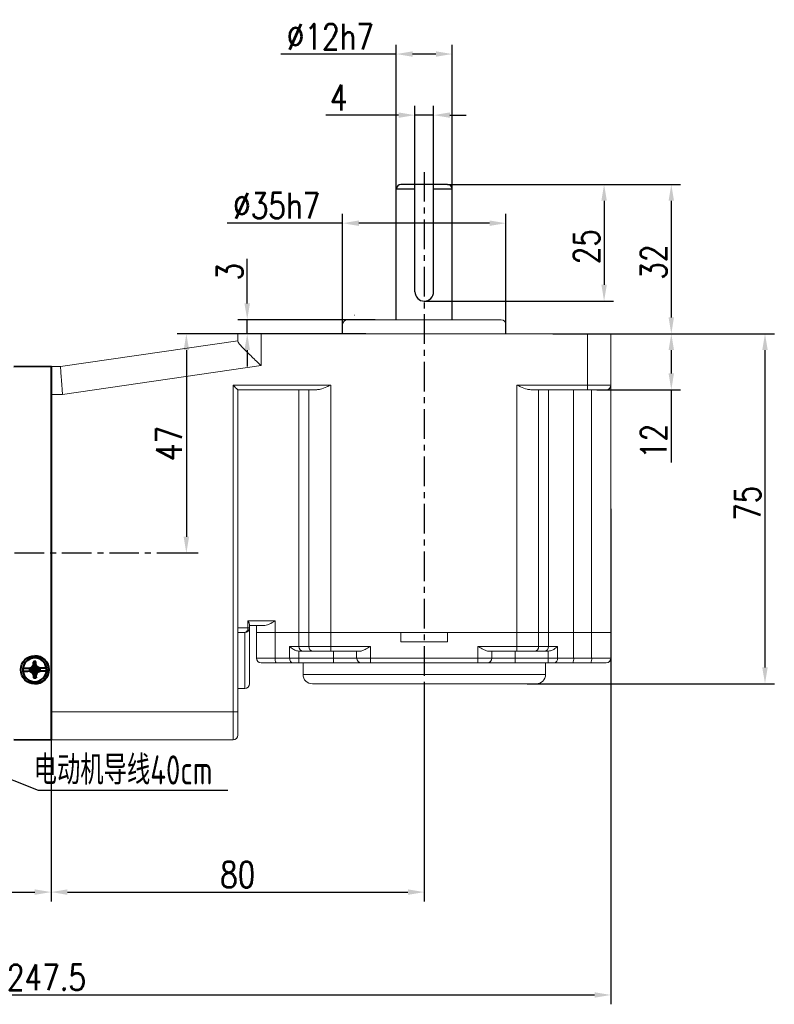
# Model space of a CAD drawing. Header units: inches. Extents: x -753 to 5070, y -3075 to 1581.
# Tile 156 of 178: x 3736 to 3898, y 1027 to 1238. Entities that reach past the tile are written whole.
import ezdxf

# ---------------------------------------------------------------- set-up
doc = ezdxf.new("R2010")
doc.units = ezdxf.units.IN
doc.header["$LTSCALE"] = 10
doc.header["$MEASUREMENT"] = 0
doc.linetypes.add('CENTER', pattern=[10.16, 6.35, -1.27, 1.27, -1.27])
for name, color, linetype in [('1轮廓实线层', 7, 'Continuous'), ('3中心线层', 1, 'CENTER'), ('6文字层', 3, 'Continuous'), ('7标注层', 4, 'Continuous')]:
    doc.layers.add(name, color=color, linetype=linetype)
doc.layers.add('图层2', color=4, linetype='Continuous', lineweight=40)
doc.styles.add('PC_TEXTSTYLE', font='isocp.shx', dxfattribs={"width": 0.8, "bigfont": 'HZFS.SHX'})
doc.styles.add('TH_GBDIM', font='romans.shx', dxfattribs={"width": 0.8, "bigfont": 'gbcbig.shx'})
doc.dimstyles.new('TH_GBDIM', dxfattribs={"dimtxt": 3.5, "dimasz": 2.5, "dimexe": 2, "dimexo": 0, "dimgap": 1, "dimtad": 1, "dimdec": 4, "dimdsep": 46, "dimtxsty": 'TH_GBDIM', "dimcen": 0.09, "dimclrd": 4, "dimclre": 4, "dimclrt": 3, "dimadec": 0, "dimazin": 0, "dimtfac": 1, "dimtdec": 4, "dimtmove": 0, "dimatfit": 3, "dimfxl": 1, "dimtzin": 0, "dimarcsym": 0})

# ---------------------------------------------------------------- blocks, each defined once
blk = doc.blocks.new('*D101')
at = {"layer": '7标注层', "color": 4, "lineweight": -2, "transparency": 16777216}
for p, q in [((3822.46, 1095.73), (3822.46, 1049.1)), ((3742.46, 1083.73), (3742.46, 1049.1)), ((3745.96, 1051.1), (3818.96, 1051.1))]:
    blk.add_line(p, q, dxfattribs=at)
at = {"layer": '7标注层', "color": 4, "transparency": 16777216}
for points in [[(3745.96, 1051.68), (3745.96, 1050.51), (3742.46, 1051.1)], [(3818.96, 1051.68), (3818.96, 1050.51), (3822.46, 1051.1)]]:
    blk.add_solid(points, dxfattribs=at)
at = {"layer": 'Defpoints', "color": 0, "transparency": 16777216}
for p in [(3822.46, 1095.73), (3742.46, 1083.73), (3822.46, 1051.1)]:
    blk.add_point(p, dxfattribs=at)
at = {"layer": '7标注层', "color": 3, "transparency": 16777216, "insert": (3782.46, 1054.85), "char_height": 5.5, "attachment_point": 5, "style": 'TH_GBDIM'}
blk.add_mtext('80', dxfattribs=at)
blk = doc.blocks.new('*D102')
at = {"layer": '7标注层', "color": 4, "lineweight": -2, "transparency": 16777216}
for p, q in [((3782.46, 1170.73), (3769.45, 1170.73)), ((3771.45, 1167.23), (3771.45, 1127.23)), ((3773.99, 1123.73), (3769.45, 1123.73))]:
    blk.add_line(p, q, dxfattribs=at)
at = {"layer": '7标注层', "color": 4, "transparency": 16777216}
for points in [[(3770.87, 1167.23), (3772.04, 1167.23), (3771.45, 1170.73)], [(3770.87, 1127.23), (3772.04, 1127.23), (3771.45, 1123.73)]]:
    blk.add_solid(points, dxfattribs=at)
at = {"layer": 'Defpoints', "color": 0, "transparency": 16777216}
for p in [(3782.46, 1170.73), (3771.45, 1123.73), (3773.99, 1123.73)]:
    blk.add_point(p, dxfattribs=at)
at = {"layer": '7标注层', "color": 3, "transparency": 16777216, "insert": (3767.7, 1147.23), "char_height": 5.5, "attachment_point": 5, "rotation": 90, "style": 'TH_GBDIM'}
blk.add_mtext('{47}{}{}', dxfattribs=at)
blk = doc.blocks.new('*D103')
at = {"layer": '7标注层', "color": 4, "lineweight": -2, "transparency": 16777216}
for p, q in [((3862.46, 1170.73), (3877.42, 1170.73)), ((3875.42, 1167.23), (3875.42, 1162.23)), ((3859.46, 1158.73), (3877.42, 1158.73)), ((3875.42, 1158.73), (3875.42, 1143.12))]:
    blk.add_line(p, q, dxfattribs=at)
at = {"layer": '7标注层', "color": 4, "transparency": 16777216}
for points in [[(3874.84, 1167.23), (3876, 1167.23), (3875.42, 1170.73)], [(3874.84, 1162.23), (3876, 1162.23), (3875.42, 1158.73)]]:
    blk.add_solid(points, dxfattribs=at)
at = {"layer": 'Defpoints', "color": 0, "transparency": 16777216}
for p in [(3862.46, 1170.73), (3859.46, 1158.73), (3875.42, 1158.73)]:
    blk.add_point(p, dxfattribs=at)
at = {"layer": '7标注层', "color": 3, "transparency": 16777216, "insert": (3871.67, 1147.68), "char_height": 5.5, "attachment_point": 5, "rotation": 90, "style": 'TH_GBDIM'}
blk.add_mtext('{12}{}{}', dxfattribs=at)
blk = doc.blocks.new('*D104')
at = {"layer": '7标注层', "color": 4, "lineweight": -2, "transparency": 16777216}
for p, q in [((3862.46, 1170.73), (3897.51, 1170.73)), ((3895.51, 1099.23), (3895.51, 1167.23)), ((3844.51, 1095.73), (3897.51, 1095.73))]:
    blk.add_line(p, q, dxfattribs=at)
at = {"layer": '7标注层', "color": 4, "transparency": 16777216}
for points in [[(3894.92, 1167.23), (3896.09, 1167.23), (3895.51, 1170.73)], [(3894.92, 1099.23), (3896.09, 1099.23), (3895.51, 1095.73)]]:
    blk.add_solid(points, dxfattribs=at)
at = {"layer": 'Defpoints', "color": 0, "transparency": 16777216}
for p in [(3862.46, 1170.73), (3895.51, 1170.73), (3844.51, 1095.73)]:
    blk.add_point(p, dxfattribs=at)
at = {"layer": '7标注层', "color": 3, "transparency": 16777216, "insert": (3891.76, 1134.39), "char_height": 5.5, "attachment_point": 5, "rotation": 90, "style": 'TH_GBDIM'}
blk.add_mtext('{75}{}{}', dxfattribs=at)
blk = doc.blocks.new('*D105')
at = {"layer": '7标注层', "color": 4, "lineweight": -2, "transparency": 16777216}
for p, q in [((3784.5, 1177.23), (3784.5, 1186.79)), ((3811.93, 1173.73), (3782.5, 1173.73)), ((3784.5, 1170.73), (3784.5, 1173.73)), ((3809.96, 1170.73), (3782.5, 1170.73)), ((3784.5, 1167.23), (3784.5, 1163.73))]:
    blk.add_line(p, q, dxfattribs=at)
at = {"layer": '7标注层', "color": 4, "transparency": 16777216}
for points in [[(3783.91, 1177.23), (3785.08, 1177.23), (3784.5, 1173.73)], [(3783.91, 1167.23), (3785.08, 1167.23), (3784.5, 1170.73)]]:
    blk.add_solid(points, dxfattribs=at)
at = {"layer": 'Defpoints', "color": 0, "transparency": 16777216}
for p in [(3784.5, 1173.73), (3811.93, 1173.73), (3809.96, 1170.73)]:
    blk.add_point(p, dxfattribs=at)
at = {"layer": '7标注层', "color": 3, "transparency": 16777216, "insert": (3780.75, 1184), "char_height": 5.5, "attachment_point": 5, "rotation": 90, "style": 'TH_GBDIM'}
blk.add_mtext('{3}{}{}', dxfattribs=at)
blk = doc.blocks.new('*D106')
at = {"layer": '7标注层', "color": 4, "lineweight": -2, "transparency": 16777216}
for p, q in [((3827.46, 1202.73), (3863.01, 1202.73)), ((3861.01, 1199.23), (3861.01, 1181.23)), ((3822.46, 1177.73), (3863.01, 1177.73))]:
    blk.add_line(p, q, dxfattribs=at)
at = {"layer": '7标注层', "color": 4, "transparency": 16777216}
for points in [[(3860.43, 1199.23), (3861.6, 1199.23), (3861.01, 1202.73)], [(3860.43, 1181.23), (3861.6, 1181.23), (3861.01, 1177.73)]]:
    blk.add_solid(points, dxfattribs=at)
at = {"layer": 'Defpoints', "color": 0, "transparency": 16777216}
for p in [(3827.46, 1202.73), (3822.46, 1177.73), (3861.01, 1177.73)]:
    blk.add_point(p, dxfattribs=at)
at = {"layer": '7标注层', "color": 3, "transparency": 16777216, "insert": (3857.26, 1189.39), "char_height": 5.5, "attachment_point": 5, "rotation": 90, "style": 'TH_GBDIM'}
blk.add_mtext('{25}{}{}', dxfattribs=at)
blk = doc.blocks.new('*D107')
at = {"layer": '7标注层', "color": 4, "lineweight": -2, "transparency": 16777216}
for p, q in [((3832.15, 1202.73), (3877.42, 1202.73)), ((3875.42, 1199.23), (3875.42, 1174.23)), ((3850, 1170.73), (3877.42, 1170.73))]:
    blk.add_line(p, q, dxfattribs=at)
at = {"layer": '7标注层', "color": 4, "transparency": 16777216}
for points in [[(3874.84, 1199.23), (3876, 1199.23), (3875.42, 1202.73)], [(3874.84, 1174.23), (3876, 1174.23), (3875.42, 1170.73)]]:
    blk.add_solid(points, dxfattribs=at)
at = {"layer": 'Defpoints', "color": 0, "transparency": 16777216}
for p in [(3832.15, 1202.73), (3850, 1170.73), (3875.42, 1170.73)]:
    blk.add_point(p, dxfattribs=at)
at = {"layer": '7标注层', "color": 3, "transparency": 16777216, "insert": (3871.67, 1186.09), "char_height": 5.5, "attachment_point": 5, "rotation": 90, "style": 'TH_GBDIM'}
blk.add_mtext('{32}{}{}', dxfattribs=at)
blk = doc.blocks.new('*D108')
at = {"layer": '7标注层', "color": 4, "lineweight": -2, "transparency": 16777216}
for p, q in [((3820.46, 1199.73), (3820.46, 1219.57)), ((3824.46, 1199.73), (3824.46, 1219.57)), ((3816.96, 1217.57), (3801.33, 1217.57)), ((3824.46, 1217.57), (3820.46, 1217.57)), ((3827.96, 1217.57), (3831.46, 1217.57))]:
    blk.add_line(p, q, dxfattribs=at)
at = {"layer": '7标注层', "color": 4, "transparency": 16777216}
for points in [[(3816.96, 1218.15), (3816.96, 1216.99), (3820.46, 1217.57)], [(3827.96, 1218.15), (3827.96, 1216.99), (3824.46, 1217.57)]]:
    blk.add_solid(points, dxfattribs=at)
at = {"layer": 'Defpoints', "color": 0, "transparency": 16777216}
for p in [(3824.46, 1217.57), (3820.46, 1199.73), (3824.46, 1199.73)]:
    blk.add_point(p, dxfattribs=at)
at = {"layer": '7标注层', "color": 3, "transparency": 16777216, "insert": (3804.11, 1221.32), "char_height": 5.5, "attachment_point": 5, "style": 'TH_GBDIM'}
blk.add_mtext('{4}{}{}', dxfattribs=at)
blk = doc.blocks.new('*D114')
at = {"layer": '7标注层', "color": 4, "lineweight": -2, "transparency": 16777216}
for p, q in [((3862.46, 1133.23), (3862.46, 1027.05)), ((3614.96, 1123.73), (3614.96, 1027.05)), ((3618.46, 1029.05), (3858.96, 1029.05))]:
    blk.add_line(p, q, dxfattribs=at)
at = {"layer": '7标注层', "color": 4, "transparency": 16777216}
for points in [[(3618.46, 1029.64), (3618.46, 1028.47), (3614.96, 1029.05)], [(3858.96, 1029.64), (3858.96, 1028.47), (3862.46, 1029.05)]]:
    blk.add_solid(points, dxfattribs=at)
at = {"layer": 'Defpoints', "color": 0, "transparency": 16777216}
for p in [(3862.46, 1133.23), (3614.96, 1123.73), (3862.46, 1029.05)]:
    blk.add_point(p, dxfattribs=at)
at = {"layer": '7标注层', "color": 3, "transparency": 16777216, "insert": (3741.46, 1032.8), "char_height": 5.5, "attachment_point": 5, "style": 'TH_GBDIM'}
blk.add_mtext('247.5', dxfattribs=at)
blk = doc.blocks.new('*D204')
at = {"layer": '7标注层', "color": 4, "lineweight": -2, "transparency": 16777216}
for p, q in [((3804.96, 1170.73), (3804.96, 1196.42)), ((3839.96, 1170.73), (3839.96, 1196.42)), ((3804.96, 1194.42), (3780.19, 1194.42)), ((3836.46, 1194.42), (3808.46, 1194.42))]:
    blk.add_line(p, q, dxfattribs=at)
at = {"layer": '7标注层', "color": 4, "transparency": 16777216}
for points in [[(3808.46, 1195), (3808.46, 1193.83), (3804.96, 1194.42)], [(3836.46, 1195), (3836.46, 1193.83), (3839.96, 1194.42)]]:
    blk.add_solid(points, dxfattribs=at)
at = {"layer": 'Defpoints', "color": 0, "transparency": 16777216}
for p in [(3839.96, 1194.42), (3804.96, 1170.73), (3839.96, 1170.73)]:
    blk.add_point(p, dxfattribs=at)
at = {"layer": '7标注层', "color": 3, "transparency": 16777216, "insert": (3790.82, 1198.17), "char_height": 5.5, "attachment_point": 5, "style": 'TH_GBDIM'}
blk.add_mtext('\\A1;%%c35h7', dxfattribs=at)
blk = doc.blocks.new('*D205')
at = {"layer": '7标注层', "color": 4, "lineweight": -2, "transparency": 16777216}
for p, q in [((3816.46, 1200.57), (3816.46, 1232.66)), ((3828.46, 1199.99), (3828.46, 1232.66)), ((3816.46, 1230.66), (3791.69, 1230.66)), ((3824.96, 1230.66), (3819.96, 1230.66))]:
    blk.add_line(p, q, dxfattribs=at)
at = {"layer": '7标注层', "color": 4, "transparency": 16777216}
for points in [[(3819.96, 1231.24), (3819.96, 1230.08), (3816.46, 1230.66)], [(3824.96, 1231.24), (3824.96, 1230.08), (3828.46, 1230.66)]]:
    blk.add_solid(points, dxfattribs=at)
at = {"layer": 'Defpoints', "color": 0, "transparency": 16777216}
for p in [(3828.46, 1230.66), (3816.46, 1200.57), (3828.46, 1199.99)]:
    blk.add_point(p, dxfattribs=at)
at = {"layer": '7标注层', "color": 3, "transparency": 16777216, "insert": (3802.32, 1234.41), "char_height": 5.5, "attachment_point": 5, "style": 'TH_GBDIM'}
blk.add_mtext('\\A1;%%c12h7', dxfattribs=at)
blk = doc.blocks.new('*D229')
at = {"layer": '7标注层', "color": 4, "lineweight": -2, "transparency": 16777216}
for p, q in [((3742.46, 1163.73), (3742.46, 1049.1)), ((3614.96, 1142.16), (3614.96, 1049.1)), ((3618.46, 1051.1), (3738.96, 1051.1))]:
    blk.add_line(p, q, dxfattribs=at)
at = {"layer": '7标注层', "color": 4, "transparency": 16777216}
for points in [[(3618.46, 1051.68), (3618.46, 1050.51), (3614.96, 1051.1)], [(3738.96, 1051.68), (3738.96, 1050.51), (3742.46, 1051.1)]]:
    blk.add_solid(points, dxfattribs=at)
at = {"layer": 'Defpoints', "color": 0, "transparency": 16777216}
for p in [(3742.46, 1163.73), (3614.96, 1142.16), (3742.46, 1051.1)]:
    blk.add_point(p, dxfattribs=at)
at = {"layer": '7标注层', "color": 3, "transparency": 16777216, "insert": (3678.71, 1054.85), "char_height": 5.5, "attachment_point": 5, "style": 'TH_GBDIM'}
blk.add_mtext('127.5', dxfattribs=at)

msp = doc.modelspace()

# ---------------------------------------------------------------- linework, layer by layer
at = {"color": 4}
msp.add_line((3739.683, 1072.953), (3780.335, 1072.953), dxfattribs=at)
at = {"layer": '1轮廓实线层'}
for p, q in [((3827.462, 1202.731), (3817.462, 1202.731)), ((3820.462, 1179.731), (3820.462, 1202.731)), ((3824.462, 1179.731), (3824.462, 1202.731)), ((3816.462, 1173.731), (3816.462, 1201.731)), ((3820.462, 1201.731), (3816.462, 1201.731)), ((3828.462, 1201.731), (3824.462, 1201.731)), ((3828.462, 1173.731), (3828.462, 1201.731))]:
    msp.add_line(p, q, dxfattribs=at)
at = {"layer": '1轮廓实线层', "color": 7, "linetype": 'Continuous', "lineweight": 15}
for p, q in [((3805.962, 1173.731), (3838.962, 1173.731)), ((3804.962, 1172.731), (3804.962, 1170.731)), ((3839.962, 1170.731), (3839.962, 1172.731)), ((3744.462, 1163.731), (3782.462, 1169.231)), ((3782.462, 1169.146), (3782.462, 1170.731)), ((3782.462, 1170.731), (3787.462, 1170.731)), ((3787.462, 1170.731), (3787.462, 1163.892)), ((3787.462, 1170.731), (3857.462, 1170.731)), ((3857.462, 1159.731), (3857.462, 1170.731)), ((3857.462, 1170.731), (3862.462, 1170.731)), ((3862.462, 1170.731), (3862.462, 1159.731)), ((3742.462, 1163.731), (3744.462, 1163.731)), ((3787.462, 1163.892), (3744.894, 1157.731)), ((3781.462, 1159.731), (3802.392, 1159.731)), ((3781.462, 1089.731), (3781.462, 1159.731)), ((3799.392, 1158.731), (3782.462, 1158.731)), ((3782.462, 1158.731), (3782.462, 1089.731)), ((3795.586, 1158.731), (3795.586, 1106.731)), ((3797.693, 1106.731), (3797.693, 1158.731)), ((3802.392, 1159.731), (3802.392, 1106.731)), ((3842.283, 1159.731), (3857.462, 1159.731)), ((3842.283, 1106.731), (3842.283, 1159.731)), ((3857.462, 1158.731), (3845.283, 1158.731)), ((3846.981, 1158.731), (3846.981, 1106.731)), ((3849.118, 1158.731), (3849.118, 1106.731)), ((3854.48, 1158.731), (3854.48, 1106.731)), ((3857.462, 1159.731), (3862.462, 1159.731)), ((3857.462, 1159.731), (3857.462, 1158.731)), ((3861.462, 1158.731), (3857.462, 1158.731)), ((3858.33, 1106.731), (3858.33, 1158.731)), ((3862.462, 1159.731), (3862.462, 1106.731)), ((3744.894, 1157.731), (3742.462, 1157.731)), ((3782.462, 1107.731), (3784.64, 1107.731)), ((3784.64, 1107.731), (3784.64, 1109.231)), ((3784.64, 1109.231), (3790.513, 1109.231)), ((3784.962, 1107.731), (3784.64, 1107.731)), ((3784.962, 1108.462), (3784.962, 1107.731)), ((3788.267, 1108.231), (3784.962, 1108.231)), ((3784.962, 1107.731), (3784.962, 1095.731)), ((3786.462, 1106.731), (3786.462, 1108.231)), ((3790.513, 1109.231), (3790.513, 1106.731)), ((3783.962, 1106.731), (3782.462, 1106.731)), ((3783.962, 1094.731), (3783.962, 1106.731)), ((3786.462, 1101.231), (3786.462, 1106.731)), ((3786.462, 1106.731), (3790.513, 1106.731)), ((3790.513, 1106.731), (3790.513, 1101.231)), ((3790.513, 1106.731), (3795.586, 1106.731)), ((3795.586, 1106.731), (3795.586, 1103.731)), ((3795.586, 1106.731), (3797.693, 1106.731)), ((3797.693, 1103.731), (3797.693, 1106.731)), ((3797.693, 1106.731), (3802.392, 1106.731)), ((3802.392, 1106.731), (3802.392, 1103.731)), ((3802.392, 1106.731), (3817.462, 1106.731)), ((3802.392, 1106.731), (3842.283, 1106.731)), ((3817.462, 1104.731), (3817.462, 1106.731)), ((3827.462, 1106.731), (3827.462, 1104.731)), ((3827.462, 1106.731), (3842.283, 1106.731)), ((3842.283, 1103.731), (3842.283, 1106.731)), ((3842.283, 1106.731), (3846.981, 1106.731)), ((3846.981, 1106.731), (3846.981, 1103.731)), ((3846.981, 1106.731), (3849.118, 1106.731)), ((3849.118, 1106.731), (3849.118, 1103.731)), ((3849.118, 1106.731), (3854.48, 1106.731)), ((3854.48, 1106.731), (3854.48, 1101.231)), ((3854.48, 1106.731), (3858.33, 1106.731)), ((3858.33, 1101.231), (3858.33, 1106.731)), ((3858.33, 1106.731), (3862.462, 1106.731)), ((3862.462, 1106.731), (3862.462, 1101.231)), ((3793.595, 1103.731), (3795.586, 1103.731)), ((3793.595, 1101.231), (3793.595, 1103.731)), ((3795.586, 1103.731), (3797.693, 1103.731)), ((3797.693, 1103.731), (3802.392, 1103.731)), ((3802.392, 1103.731), (3810.962, 1103.731)), ((3802.392, 1102.731), (3802.392, 1103.731)), ((3810.962, 1103.731), (3810.962, 1101.231)), ((3817.462, 1104.731), (3827.462, 1104.731)), ((3833.962, 1103.731), (3842.283, 1103.731)), ((3833.962, 1101.231), (3833.962, 1103.731)), ((3842.283, 1103.731), (3846.981, 1103.731)), ((3842.283, 1103.731), (3842.283, 1102.731)), ((3846.981, 1103.731), (3849.118, 1103.731)), ((3849.118, 1103.731), (3851.034, 1103.731)), ((3851.034, 1103.731), (3851.034, 1101.231)), ((3795.586, 1102.731), (3795.532, 1102.732)), ((3795.532, 1102.732), (3795.532, 1101.231)), ((3796.526, 1102.731), (3795.586, 1102.731)), ((3798.633, 1102.731), (3796.526, 1102.731)), ((3802.392, 1102.731), (3798.633, 1102.731)), ((3808.726, 1102.731), (3802.392, 1102.731)), ((3802.962, 1102.731), (3802.962, 1101.231)), ((3807.962, 1101.231), (3807.962, 1102.731)), ((3842.283, 1102.731), (3836.198, 1102.731)), ((3836.962, 1102.731), (3836.962, 1101.231)), ((3841.962, 1102.731), (3841.962, 1101.231)), ((3846.042, 1102.731), (3842.283, 1102.731)), ((3848.178, 1102.731), (3846.042, 1102.731)), ((3849.054, 1102.731), (3848.178, 1102.731)), ((3849.035, 1101.231), (3849.035, 1102.731)), ((3786.462, 1101.231), (3790.513, 1101.231)), ((3790.702, 1100.231), (3787.462, 1100.231)), ((3790.513, 1101.231), (3793.595, 1101.231)), ((3794.241, 1100.231), (3790.702, 1100.231)), ((3793.595, 1101.231), (3795.532, 1101.231)), ((3795.532, 1100.231), (3794.241, 1100.231)), ((3795.532, 1101.231), (3802.962, 1101.231)), ((3795.532, 1101.231), (3795.532, 1100.231)), ((3802.962, 1100.231), (3795.532, 1100.231)), ((3796.462, 1100.231), (3796.462, 1097.731)), ((3802.962, 1101.231), (3807.962, 1101.231)), ((3802.962, 1101.231), (3802.962, 1100.231)), ((3808.962, 1100.231), (3802.962, 1100.231)), ((3807.962, 1101.231), (3810.962, 1101.231)), ((3810.962, 1100.231), (3808.962, 1100.231)), ((3810.962, 1101.231), (3833.962, 1101.231)), ((3810.962, 1101.231), (3810.962, 1100.231)), ((3833.962, 1100.231), (3810.962, 1100.231)), ((3833.962, 1100.231), (3833.962, 1101.231)), ((3833.962, 1101.231), (3836.962, 1101.231)), ((3835.962, 1100.231), (3833.962, 1100.231)), ((3841.962, 1100.231), (3835.962, 1100.231)), ((3836.962, 1101.231), (3841.962, 1101.231)), ((3841.962, 1100.231), (3841.962, 1101.231)), ((3841.962, 1101.231), (3849.035, 1101.231)), ((3849.035, 1100.231), (3841.962, 1100.231)), ((3848.462, 1097.731), (3848.462, 1100.231)), ((3849.035, 1101.231), (3851.034, 1101.231)), ((3849.035, 1100.231), (3849.035, 1101.231)), ((3850.367, 1100.231), (3849.035, 1100.231)), ((3854.307, 1100.231), (3850.367, 1100.231)), ((3851.034, 1101.231), (3854.48, 1101.231)), ((3858.156, 1100.231), (3854.307, 1100.231)), ((3854.48, 1101.231), (3858.33, 1101.231)), ((3861.462, 1100.231), (3858.156, 1100.231)), ((3858.33, 1101.231), (3862.462, 1101.231)), ((3846.462, 1095.731), (3798.462, 1095.731)), ((3783.962, 1094.731), (3782.462, 1094.731)), ((3742.462, 1089.731), (3781.462, 1089.731)), ((3781.462, 1083.731), (3781.462, 1089.731)), ((3781.462, 1089.731), (3782.462, 1089.731)), ((3782.462, 1089.731), (3782.462, 1084.731)), ((3781.462, 1083.731), (3742.462, 1083.731))]:
    msp.add_line(p, q, dxfattribs=at)
at = {"layer": '1轮廓实线层', "color": 115, "linetype": 'Continuous', "lineweight": 15}
for p, q in [((3807.466, 1174.731), (3807.462, 1174.731)), ((3796.462, 1097.731), (3848.462, 1097.731))]:
    msp.add_line(p, q, dxfattribs=at)
at = {"layer": '1轮廓实线层', "color": 7, "linetype": 'Continuous', "lineweight": 15, "flags": 128}
for points in [[(3744.462, 1163.731), (3744.468, 1163.639), (3744.488, 1163.369), (3744.52, 1162.927), (3744.563, 1162.327), (3744.616, 1161.587), (3744.678, 1160.731), (3744.746, 1159.783), (3744.819, 1158.772), (3744.894, 1157.731)], [(3782.462, 1158.731), (3782.443, 1158.75), (3782.386, 1158.807), (3782.293, 1158.899), (3782.169, 1159.023), (3782.017, 1159.175), (3781.845, 1159.348), (3781.657, 1159.535), (3781.462, 1159.731)], [(3793.595, 1101.231), (3793.608, 1101.035), (3793.644, 1100.848), (3793.704, 1100.675), (3793.784, 1100.523), (3793.882, 1100.399), (3793.994, 1100.307), (3794.115, 1100.25), (3794.241, 1100.231)]]:
    msp.add_lwpolyline(points, dxfattribs=at)
at = {"layer": '1轮廓实线层'}
for centre, radius, start, end in [((3817.462, 1201.731), 1, 90, 180), ((3827.462, 1201.731), 1, 0, 90), ((3822.462, 1179.731), 2, 180, 0)]:
    msp.add_arc(centre, radius, start, end, dxfattribs=at)
at = {"layer": '1轮廓实线层', "color": 7, "linetype": 'Continuous', "lineweight": 15}
for centre, radius, start, end in [((3805.962, 1172.731), 1, 90, 180), ((3838.962, 1172.731), 1, 0, 90), ((3861.462, 1159.731), 1, 270, 0), ((3783.763, 1107.595), 0.888, 282.96715, 8.75181), ((3783.962, 1107.731), 1, 270, 0), ((3796.557, 1103.701), 0.971, 178.27456, 268.1638), ((3798.664, 1103.701), 0.971, 178.2746, 268.16376), ((3846.011, 1103.701), 0.971, 271.83621, 1.7254), ((3848.147, 1103.701), 0.971, 271.83631, 1.72552), ((3787.462, 1101.231), 1, 180, 270), ((3791.972, 1100.99), 1.479, 170.62172, 210.8799), ((3808.962, 1101.231), 1, 180, 270), ((3835.962, 1101.231), 1, 270, 0), ((3850.159, 1101.091), 0.886, 283.63506, 9.03328), ((3852.91, 1100.988), 1.589, 331.51786, 8.77971), ((3856.76, 1100.988), 1.589, 331.51849, 8.77908), ((3861.462, 1101.231), 1, 270, 0), ((3798.462, 1097.731), 2, 180, 270), ((3846.462, 1097.731), 2, 270, 0), ((3783.962, 1095.731), 1, 270, 0), ((3781.462, 1084.731), 1, 270, 0)]:
    msp.add_arc(centre, radius, start, end, dxfattribs=at)
for points, knots in [([(3787.462, 1163.892), (3787.458, 1163.895), (3787.128, 1164.213), (3786.458, 1164.858), (3785.467, 1165.816), (3784.589, 1166.679), (3783.849, 1167.424), (3783.19, 1168.115), (3782.603, 1168.781), (3782.509, 1169.024), (3782.462, 1169.146)], [0, 0, 0, 0, 0.0016274, 0.1435129, 0.2910808, 0.4426062, 0.5569336, 0.6742378, 0.8367196, 1, 1, 1, 1]), ([(3802.392, 1159.731), (3802.387, 1159.729), (3802.11, 1159.604), (3801.367, 1159.277), (3800.339, 1158.841), (3799.652, 1158.761), (3799.392, 1158.731)], [0, 0, 0, 0, 0.0041816, 0.2699415, 0.7228421, 1, 1, 1, 1]), ([(3845.283, 1158.731), (3845.022, 1158.761), (3844.336, 1158.841), (3843.308, 1159.277), (3842.565, 1159.604), (3842.287, 1159.729), (3842.283, 1159.731)], [0, 0, 0, 0, 0.2771575, 0.7300585, 0.9958189, 1, 1, 1, 1]), ([(3784.962, 1108.462), (3784.945, 1108.567), (3784.907, 1108.797), (3784.744, 1109.079), (3784.641, 1109.229), (3784.64, 1109.231)], [0, 0, 0, 0, 0.4522733, 0.9943778, 1, 1, 1, 1]), ([(3790.513, 1109.231), (3790.51, 1109.229), (3790.281, 1109.092), (3789.72, 1108.755), (3788.963, 1108.328), (3788.453, 1108.257), (3788.267, 1108.231)], [0, 0, 0, 0, 0.0039338, 0.2968827, 0.7420332, 1, 1, 1, 1]), ([(3795.532, 1102.732), (3795.363, 1102.755), (3794.93, 1102.814), (3794.251, 1103.182), (3793.817, 1103.53), (3793.597, 1103.729), (3793.595, 1103.731)], [0, 0, 0, 0, 0.2155191, 0.5542573, 0.9961242, 1, 1, 1, 1]), ([(3810.962, 1103.731), (3810.959, 1103.729), (3810.902, 1103.696), (3810.5, 1103.464), (3809.86, 1103.103), (3809.161, 1102.782), (3808.845, 1102.745), (3808.726, 1102.731)], [0, 0, 0, 0, 0.00400856, 0.07249537, 0.50897763, 0.81504259, 1, 1, 1, 1]), ([(3836.198, 1102.731), (3836.079, 1102.745), (3835.763, 1102.782), (3835.064, 1103.103), (3834.424, 1103.464), (3834.022, 1103.696), (3833.965, 1103.729), (3833.962, 1103.731)], [0, 0, 0, 0, 0.1849577, 0.4910232, 0.9275046, 0.9959923, 1, 1, 1, 1]), ([(3851.034, 1103.731), (3851.032, 1103.729), (3850.798, 1103.513), (3850.352, 1103.154), (3849.648, 1102.792), (3849.223, 1102.748), (3849.054, 1102.731)], [0, 0, 0, 0, 0.0037974, 0.4727625, 0.7897273, 1, 1, 1, 1])]:
    msp.add_open_spline(points, degree=3, knots=knots, dxfattribs=at)
at = {"layer": '3中心线层', "ltscale": 0.1}
for p, q in [((3822.462, 1205.38), (3822.462, 1089.648)), ((3771.455, 1123.731), (3705.337, 1123.731))]:
    msp.add_line(p, q, dxfattribs=at)
at = {"layer": '7标注层'}
msp.add_lwpolyline([(3728.812, 1077.244), (3739.683, 1072.953)], dxfattribs=at)
at = {"layer": '图层2', "color": 0}
for p, q in [((3742.462, 1163.731), (3734.462, 1163.647)), ((3742.462, 1163.731), (3742.462, 1083.731)), ((3738.953, 1101.281), (3738.938, 1101.281)), ((3738.962, 1101.731), (3738.957, 1101.731)), ((3738.962, 1101.731), (3738.962, 1101.731)), ((3738.884, 1099.214), (3738.948, 1099.215)), ((3738.886, 1099.323), (3738.909, 1100.475)), ((3736.405, 1099.023), (3736.41, 1099.023)), ((3738.37, 1099.043), (3736.41, 1099.023)), ((3738.569, 1098.829), (3737.793, 1098.929)), ((3737.793, 1098.929), (3737.795, 1098.738)), ((3738.57, 1098.765), (3737.795, 1098.738)), ((3738.57, 1098.765), (3738.569, 1098.829)), ((3739.019, 1098.451), (3738.956, 1098.45)), ((3739.014, 1098.321), (3738.96, 1097.006)), ((3739.333, 1098.9), (3739.334, 1098.836)), ((3739.478, 1098.886), (3740.089, 1098.825)), ((3741.469, 1099.076), (3739.514, 1099.055)), ((3740.091, 1098.634), (3740.089, 1098.825)), ((3741.469, 1099.076), (3741.464, 1099.076)), ((3741.471, 1098.438), (3741.476, 1098.438)), ((3738.938, 1096.181), (3738.953, 1096.181)), ((3738.957, 1095.731), (3738.962, 1095.731)), ((3734.462, 1083.814), (3742.462, 1083.731))]:
    msp.add_line(p, q, dxfattribs=at)
msp.add_ellipse((3738.957, 1098.731), major_axis=(0, 3), ratio=0.999946, dxfattribs=at)
for centre, major_axis, ratio, start_param, end_param in [((3738.938, 1098.731), (0, 2.55), 0.999946, 4.848106, 7.739043), ((3738.953, 1098.731), (0, 2.55), 0.999946, 3.1416735, 6.283168), ((3738.962, 1098.731), (0, 3), 0.999946, 4.7227782, 6.2831853), ((3739.008, 1096.758), (6.292, 0.017), 0.5908806, 1.5390854, 1.5848652), ((3738.943, 1098.731), (0, 2.55), 0.999946, 1.4558577, 1.7065134), ((3738.999, 1099.049), (6.742, 0.07), 0.0001079, 1.7445637, 1.9658335), ((3738.938, 1098.731), (0, 2.55), 0.999946, 1.7065134, 4.5974504), ((3739.006, 1098.412), (-6.742, -0.07), 0.0001079, 4.8830184, 5.1074262), ((3738.962, 1098.731), (0, 3), 0.999946, 3.1415754, 4.7227782), ((3739.006, 1098.412), (-6.742, -0.07), 0.0001079, 4.3381291, 4.5620636), ((3738.999, 1099.049), (6.742, 0.07), 0.0001079, 1.1965365, 1.418376), ((3738.943, 1098.731), (0, 2.55), 0.999946, 4.5974504, 4.848106), ((3738.961, 1100.928), (-6.11, -0.117), 0.6416902, 1.5112066, 1.5584499)]:
    msp.add_ellipse(centre, major_axis=major_axis, ratio=ratio, start_param=start_param, end_param=end_param, dxfattribs=at)
for points, degree in [([(3738.334, 1099.314), (3738.166, 1099.224), (3737.999, 1099.131), (3737.834, 1099.038)], 3), ([(3738.696, 1098.881), (3738.334, 1099.314)], 1), ([(3738.909, 1100.475), (3738.816, 1100.47), (3738.723, 1100.463), (3738.63, 1100.455)], 3), ([(3738.898, 1099.087), (3738.63, 1100.455)], 1), ([(3738.63, 1100.455), (3738.642, 1100.285), (3738.657, 1100.114), (3738.674, 1099.941)], 3), ([(3738.83, 1098.952), (3738.674, 1099.941)], 1), ([(3738.892, 1099.14), (3738.886, 1099.323)], 1), ([(3738.948, 1099.215), (3739.197, 1100.474)], 1), ([(3739.011, 1099.216), (3738.948, 1099.215)], 1), ([(3739, 1099.088), (3739.514, 1099.332)], 1), ([(3739, 1099.088), (3739.011, 1099.216)], 1), ([(3739.011, 1099.216), (3739.164, 1099.961)], 1), ([(3739.164, 1099.961), (3739.177, 1100.133), (3739.188, 1100.304), (3739.197, 1100.474)], 3), ([(3738.112, 1098.932), (3737.793, 1098.929)], 1), ([(3737.795, 1098.738), (3737.86, 1098.585)], 1), ([(3738.697, 1098.779), (3737.86, 1098.585)], 1), ([(3737.86, 1098.585), (3738.246, 1098.587)], 1), ([(3738.37, 1099.043), (3738.112, 1098.932)], 1), ([(3738.569, 1098.892), (3738.112, 1098.932)], 1), ([(3738.833, 1098.711), (3738.246, 1098.587)], 1), ([(3738.246, 1098.587), (3738.529, 1098.407)], 1), ([(3738.903, 1098.577), (3738.352, 1098.134)], 1), ([(3738.456, 1098.902), (3738.601, 1098.889)], 1), ([(3738.616, 1098.77), (3738.456, 1098.761)], 1), ([(3738.696, 1098.881), (3738.569, 1098.892)], 1), ([(3738.569, 1098.892), (3738.569, 1098.829)], 1), ([(3738.57, 1098.765), (3738.697, 1098.779)], 1), ([(3738.956, 1098.45), (3738.671, 1097.007)], 1), ([(3738.703, 1097.512), (3738.69, 1097.342), (3738.68, 1097.174), (3738.671, 1097.007)], 3), ([(3738.83, 1098.952), (3738.696, 1098.881)], 1), ([(3738.697, 1098.779), (3738.833, 1098.711)], 1), ([(3738.892, 1098.449), (3738.703, 1097.512)], 1), ([(3738.898, 1099.087), (3738.83, 1098.952)], 1), ([(3738.833, 1098.711), (3738.903, 1098.577)], 1), ([(3738.903, 1098.577), (3738.892, 1098.449)], 1), ([(3738.892, 1098.449), (3738.956, 1098.45)], 1), ([(3738.96, 1097.006), (3739.054, 1097.011), (3739.147, 1097.017), (3739.24, 1097.025)], 3), ([(3739.071, 1098.954), (3739, 1099.088)], 1), ([(3739.005, 1098.578), (3739.073, 1098.713)], 1), ([(3739.005, 1098.578), (3739.24, 1097.025)], 1), ([(3739.009, 1098.548), (3739.014, 1098.321)], 1), ([(3739.071, 1098.954), (3739.638, 1098.976)], 1), ([(3739.206, 1098.886), (3739.071, 1098.954)], 1), ([(3739.073, 1098.713), (3739.207, 1098.784)], 1), ([(3739.073, 1098.713), (3739.193, 1097.531)], 1), ([(3739.24, 1097.025), (3739.227, 1097.192), (3739.211, 1097.361), (3739.193, 1097.531)], 3), ([(3739.206, 1098.886), (3740.024, 1098.978)], 1), ([(3739.207, 1098.784), (3739.374, 1098.459)], 1), ([(3739.207, 1098.784), (3739.335, 1098.773)], 1), ([(3739.222, 1098.888), (3739.478, 1098.886)], 1), ([(3739.334, 1098.836), (3740.091, 1098.634)], 1), ([(3739.335, 1098.773), (3739.334, 1098.836)], 1), ([(3739.335, 1098.773), (3739.772, 1098.631)], 1), ([(3739.346, 1098.416), (3739.374, 1098.459)], 1), ([(3739.346, 1098.416), (3739.363, 1098.416), (3739.38, 1098.416), (3739.396, 1098.416)], 3), ([(3739.374, 1098.459), (3739.772, 1098.631)], 1), ([(3739.396, 1098.416), (3739.532, 1098.152)], 1), ([(3739.638, 1098.976), (3739.514, 1099.055)], 1), ([(3739.532, 1098.152), (3739.695, 1098.24), (3739.856, 1098.331), (3740.016, 1098.423)], 3), ([(3740.024, 1098.978), (3739.638, 1098.976)], 1), ([(3739.772, 1098.631), (3740.091, 1098.634)], 1), ([(3740.089, 1098.825), (3740.024, 1098.978)], 1)]:
    msp.add_open_spline(points, degree=degree, dxfattribs=at)
for points, knots in [([(3738.674, 1099.941), (3738.615, 1099.838), (3738.558, 1099.735), (3738.445, 1099.526), (3738.389, 1099.42), (3738.334, 1099.314)], [0, 0, 0, 0, 0.5, 0.5, 1, 1, 1, 1]), ([(3739.514, 1099.332), (3739.457, 1099.438), (3739.399, 1099.543), (3739.282, 1099.753), (3739.223, 1099.857), (3739.164, 1099.961)], [0, 0, 0, 0, 0.5, 0.5, 1, 1, 1, 1]), ([(3740.023, 1099.061), (3739.939, 1099.107), (3739.855, 1099.153), (3739.685, 1099.243), (3739.6, 1099.288), (3739.514, 1099.332)], [0, 0, 0, 0, 0.5, 0.5, 1, 1, 1, 1]), ([(3738.37, 1099.043), (3738.322, 1099.043), (3738.275, 1099.042), (3738.183, 1099.041), (3738.138, 1099.041), (3738.005, 1099.04), (3737.919, 1099.039), (3737.834, 1099.038)], [0, 0, 0, 0, 0.25, 0.25, 0.5, 0.5, 1, 1, 1, 1]), ([(3737.861, 1098.401), (3737.977, 1098.402), (3738.092, 1098.403), (3738.26, 1098.405), (3738.315, 1098.405), (3738.423, 1098.406), (3738.477, 1098.407), (3738.529, 1098.407)], [0, 0, 0, 0, 0.5, 0.5, 0.75, 0.75, 1, 1, 1, 1]), ([(3737.861, 1098.401), (3737.942, 1098.355), (3738.023, 1098.31), (3738.187, 1098.221), (3738.269, 1098.177), (3738.352, 1098.134)], [0, 0, 0, 0, 0.5, 0.5, 1, 1, 1, 1]), ([(3738.352, 1098.134), (3738.409, 1098.029), (3738.467, 1097.925), (3738.584, 1097.717), (3738.643, 1097.614), (3738.703, 1097.512)], [0, 0, 0, 0, 0.5, 0.5, 1, 1, 1, 1]), ([(3739.193, 1097.531), (3739.252, 1097.632), (3739.309, 1097.735), (3739.422, 1097.942), (3739.477, 1098.047), (3739.532, 1098.152)], [0, 0, 0, 0, 0.5, 0.5, 1, 1, 1, 1]), ([(3739.396, 1098.416), (3739.451, 1098.417), (3739.505, 1098.418), (3739.611, 1098.419), (3739.663, 1098.419), (3739.817, 1098.421), (3739.917, 1098.422), (3740.016, 1098.423)], [0, 0, 0, 0, 0.25, 0.25, 0.5, 0.5, 1, 1, 1, 1]), ([(3740.023, 1099.061), (3739.937, 1099.06), (3739.851, 1099.059), (3739.681, 1099.057), (3739.596, 1099.056), (3739.514, 1099.055)], [0, 0, 0, 0, 0.5, 0.5, 1, 1, 1, 1])]:
    msp.add_open_spline(points, degree=3, knots=knots, dxfattribs=at)

# ---------------------------------------------------------------- texts
at = {"layer": '6文字层', "color": 7, "char_height": 6.25, "attachment_point": 1, "style": 'PC_TEXTSTYLE'}
for s, insert, width in [('{\\C3;电动机导线40cm}', (3738.708, 1080.39), 51.52533), ('{\\C3;黑红白}', (3719.764, 1072.153), 37.44259)]:
    msp.add_mtext(s, dxfattribs=dict(at, insert=insert, width=width))

# ---------------------------------------------------------------- dimensions: what is measured, and where the dimension line sits
at = {"layer": '7标注层'}
for base, p1, p2, text, override, picture, middle in [((3828.462, 1230.661), (3816.462, 1200.569), (3828.462, 1199.989), '\\A1;%%c<>h7', {"dimtxt": 5.5, "dimasz": 3.5, "dimdec": 1, "dimadec": 1}, '*D205', (3802.324, 1230.661)), ((3824.462, 1217.57), (3820.462, 1199.729), (3824.462, 1199.729), '{<>}{}{}', {"dimtxt": 5.5, "dimasz": 3.5, "dimdec": 1, "dimadec": 1}, '*D108', (3804.113, 1217.57)), ((3839.962, 1194.417), (3804.962, 1170.731), (3839.962, 1170.731), '\\A1;%%c<>h7', {"dimtxt": 5.5, "dimasz": 3.5, "dimdec": 0}, '*D204', (3790.824, 1194.417))]:
    dim = msp.add_linear_dim(base=base, p1=p1, p2=p2, text=text, dimstyle='TH_GBDIM', override=override, dxfattribs=at)
    dim.commit()
    dim.dimension.update_dxf_attribs({"geometry": picture, "text_midpoint": middle, "dimtype": 160})
for base, p1, p2, picture, middle in [((3861.012, 1177.731), (3827.462, 1202.731), (3822.462, 1177.731), '*D106', (3861.012, 1189.395)), ((3875.421, 1170.731), (3832.15, 1202.731), (3850.005, 1170.731), '*D107', (3875.421, 1186.089)), ((3784.496, 1173.731), (3809.962, 1170.731), (3811.926, 1173.731), '*D105', (3784.496, 1184.004)), ((3895.507, 1170.731), (3844.507, 1095.731), (3862.462, 1170.731), '*D104', (3895.507, 1134.385)), ((3875.421, 1158.731), (3862.462, 1170.731), (3859.462, 1158.731), '*D103', (3875.421, 1147.683))]:
    dim = msp.add_linear_dim(base=base, p1=p1, p2=p2, angle=90, text='{<>}{}{}', dimstyle='TH_GBDIM', override={"dimtxt": 5.5, "dimasz": 3.5, "dimdec": 1, "dimadec": 1}, dxfattribs=at)
    dim.commit()
    dim.dimension.update_dxf_attribs({"geometry": picture, "text_midpoint": middle, "dimtype": 160})
dim = msp.add_linear_dim(base=(3771.455, 1123.731), p1=(3782.462, 1170.731), p2=(3773.991, 1123.731), angle=90, text='{<>}{}{}', dimstyle='TH_GBDIM', override={"dimtxt": 5.5, "dimasz": 3.5, "dimdec": 1, "dimadec": 1}, dxfattribs=at)
dim.commit()
dim.dimension.update_dxf_attribs({"geometry": '*D102', "text_midpoint": (3767.705, 1147.231)})
for base, p1, p2, picture, middle in [((3742.462, 1051.097), (3614.962, 1142.156), (3742.462, 1163.731), '*D229', (3678.712, 1051.097)), ((3862.462, 1029.055), (3614.962, 1123.731), (3862.462, 1133.231), '*D114', (3741.458, 1029.055)), ((3822.462, 1051.097), (3742.462, 1083.731), (3822.462, 1095.731), '*D101', (3782.462, 1051.097))]:
    dim = msp.add_linear_dim(base=base, p1=p1, p2=p2, dimstyle='TH_GBDIM', override={"dimtxt": 5.5, "dimasz": 3.5, "dimdec": 1, "dimadec": 1}, dxfattribs=at)
    dim.commit()
    dim.dimension.update_dxf_attribs({"geometry": picture, "text_midpoint": middle, "dimtype": 160})

doc.saveas('drawing.dxf')
